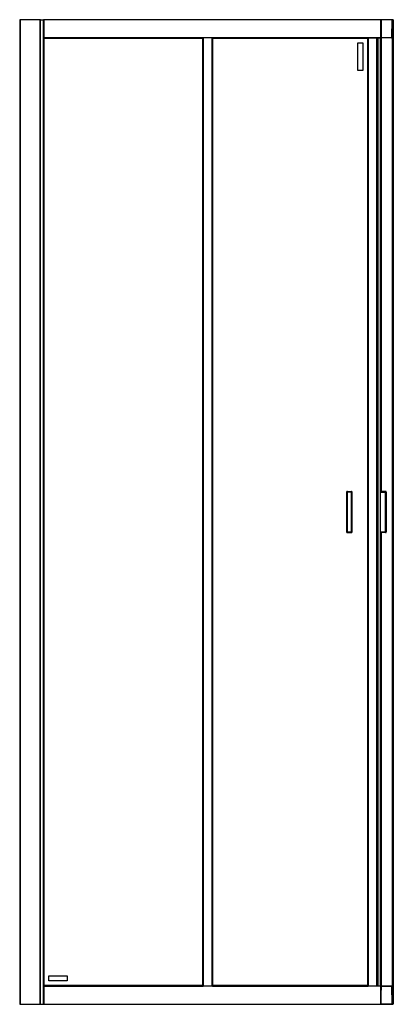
# Model space of a CAD drawing. Header units: millimetres. Extents: x 5663.57 to 5664.29, y 5268.04 to 5269.94.
import ezdxf

# ---------------------------------------------------------------- set-up
doc = ezdxf.new("R2010")
doc.units = ezdxf.units.MM
doc.layers.add('SANINDUSA', color=3, linetype='Continuous')

msp = doc.modelspace()

# ---------------------------------------------------------------- linework, layer by layer
at = {"layer": 'SANINDUSA'}
for p, q in [((5663.5712, 5269.9429), (5663.5712, 5268.0429)), ((5663.5718, 5269.9429), (5663.5712, 5269.9429)), ((5663.5718, 5269.9429), (5663.5718, 5268.0429)), ((5663.6109, 5269.9429), (5663.5718, 5269.9429)), ((5663.6109, 5268.0429), (5663.6109, 5269.9429)), ((5663.6112, 5269.9429), (5663.6109, 5269.9429)), ((5663.6112, 5269.9429), (5663.6171, 5269.9429)), ((5663.6112, 5268.0429), (5663.6112, 5269.9429)), ((5663.6171, 5268.0429), (5663.6171, 5269.9429)), ((5663.6174, 5269.9429), (5663.6171, 5269.9429)), ((5664.2674, 5269.9429), (5663.6174, 5269.9429)), ((5663.6174, 5269.9429), (5663.6174, 5269.9426)), ((5664.2674, 5269.9426), (5663.6174, 5269.9426)), ((5663.6174, 5269.9426), (5663.6174, 5269.9082)), ((5664.2674, 5269.9426), (5664.2674, 5269.9429)), ((5664.2677, 5269.9429), (5664.2674, 5269.9429)), ((5664.2674, 5269.9082), (5664.2674, 5269.9426)), ((5664.2677, 5269.9411), (5664.2674, 5269.9411)), ((5664.2677, 5269.9406), (5664.2674, 5269.9406)), ((5664.2676, 5269.9284), (5664.2677, 5269.9406)), ((5664.2677, 5269.9411), (5664.2677, 5269.9429)), ((5664.2677, 5269.9429), (5664.2678, 5269.9429)), ((5664.2678, 5269.9426), (5664.2678, 5269.9429)), ((5664.2681, 5269.9429), (5664.2678, 5269.9429)), ((5664.2678, 5269.9429), (5664.2678, 5269.9429)), ((5664.2678, 5269.9429), (5664.2678, 5269.9411)), ((5664.2678, 5269.9421), (5664.2678, 5269.9426)), ((5664.2679, 5269.9426), (5664.2678, 5269.9284)), ((5664.2678, 5269.9411), (5664.2678, 5269.9421)), ((5664.2881, 5269.9426), (5664.2679, 5269.9426)), ((5664.2679, 5269.9426), (5664.2679, 5269.9426)), ((5664.2681, 5269.9429), (5664.2682, 5269.9429)), ((5664.2881, 5269.9429), (5664.2682, 5269.9429)), ((5664.2881, 5269.9426), (5664.2878, 5269.9082)), ((5664.2898, 5269.9082), (5664.2901, 5269.9426)), ((5664.2899, 5269.9429), (5664.2899, 5269.9429)), ((5664.29, 5269.9428), (5664.29, 5269.9429)), ((5664.2906, 5269.9429), (5664.29, 5269.9429)), ((5664.2901, 5269.9426), (5664.2901, 5269.9426)), ((5664.2906, 5269.9429), (5664.2906, 5268.0429)), ((5664.2909, 5269.9429), (5664.2906, 5269.9429)), ((5664.2909, 5269.9429), (5664.2909, 5268.0429)), ((5664.2912, 5269.9429), (5664.2909, 5269.9429)), ((5664.2912, 5269.9429), (5664.2912, 5268.0429)), ((5664.2676, 5269.9284), (5664.2674, 5269.9284)), ((5664.2674, 5269.9163), (5664.2677, 5269.9163)), ((5664.2676, 5269.9284), (5664.2678, 5269.9284)), ((5664.2677, 5269.9163), (5664.2676, 5269.9284)), ((5664.2678, 5269.9284), (5664.268, 5269.9082)), ((5664.29, 5268.0607), (5664.29, 5269.925)), ((5663.6174, 5269.9082), (5664.2674, 5269.9082)), ((5663.6174, 5269.9082), (5663.6174, 5269.9079)), ((5663.6174, 5269.9079), (5663.6175, 5269.9077)), ((5663.6174, 5269.9079), (5663.9244, 5269.9079)), ((5663.6174, 5269.9079), (5663.6174, 5268.0779)), ((5663.9242, 5269.9077), (5663.6175, 5269.9077)), ((5663.6175, 5269.9077), (5663.6176, 5269.9076)), ((5663.6175, 5269.9077), (5663.6175, 5268.078)), ((5663.9241, 5269.9076), (5663.6176, 5269.9076)), ((5663.6176, 5269.9076), (5663.6176, 5268.0781)), ((5663.6184, 5269.9069), (5663.9234, 5269.9069)), ((5663.6184, 5268.0789), (5663.6184, 5269.9069)), ((5663.9234, 5269.9069), (5663.9234, 5268.0789)), ((5663.9241, 5269.9076), (5663.9242, 5269.9077)), ((5663.9241, 5268.0781), (5663.9241, 5269.9076)), ((5663.9242, 5269.9077), (5663.9244, 5269.9079)), ((5663.9242, 5268.078), (5663.9242, 5269.9077)), ((5663.9244, 5268.0779), (5663.9244, 5269.9079)), ((5663.9247, 5269.9079), (5663.9244, 5269.9079)), ((5663.9247, 5269.9079), (5663.9247, 5268.0779)), ((5663.9421, 5269.9079), (5663.9247, 5269.9079)), ((5663.9421, 5269.9079), (5663.9421, 5268.0779)), ((5663.9424, 5269.9079), (5663.9421, 5269.9079)), ((5663.9424, 5269.9079), (5664.2674, 5269.9079)), ((5663.9424, 5269.9079), (5663.9424, 5268.0779)), ((5663.9424, 5268.0779), (5663.9424, 5269.9079)), ((5663.9427, 5269.9079), (5663.9429, 5269.9077)), ((5663.9427, 5269.9079), (5663.9427, 5268.0779)), ((5664.2426, 5269.9077), (5663.9429, 5269.9077)), ((5663.9429, 5269.9077), (5663.943, 5269.9076)), ((5663.9429, 5269.9077), (5663.9429, 5268.078)), ((5664.2425, 5269.9076), (5663.943, 5269.9076)), ((5663.943, 5269.9076), (5663.943, 5268.0781)), ((5663.9437, 5269.9069), (5664.2417, 5269.9069)), ((5663.9437, 5268.0789), (5663.9437, 5269.9069)), ((5664.2227, 5269.8979), (5664.2327, 5269.8979)), ((5664.2227, 5269.8449), (5664.2227, 5269.8979)), ((5664.2327, 5269.8979), (5664.2327, 5269.8449)), ((5664.2417, 5269.9069), (5664.2417, 5268.0789)), ((5664.2425, 5269.9076), (5664.2426, 5269.9077)), ((5664.2425, 5268.0781), (5664.2425, 5269.9076)), ((5664.2426, 5269.9077), (5664.2427, 5269.9079)), ((5664.2426, 5268.078), (5664.2426, 5269.9077)), ((5664.2427, 5269.9079), (5664.2427, 5268.0779)), ((5664.243, 5269.9079), (5664.243, 5268.0779)), ((5664.2597, 5268.0779), (5664.2597, 5269.9079)), ((5664.2622, 5268.0779), (5664.2622, 5269.9079)), ((5664.2658, 5269.9079), (5664.2658, 5268.0779)), ((5664.2659, 5269.9079), (5664.2659, 5269.0327)), ((5664.2668, 5269.9059), (5664.2668, 5269.9079)), ((5664.2678, 5269.9059), (5664.2668, 5269.9059)), ((5664.2674, 5269.9158), (5664.2677, 5269.9158)), ((5664.2674, 5269.9079), (5664.2674, 5269.9082)), ((5664.2677, 5269.9059), (5664.2677, 5269.9156)), ((5664.2678, 5269.9156), (5664.2678, 5269.9082)), ((5664.2678, 5269.9156), (5664.2678, 5269.9059)), ((5664.2678, 5269.9079), (5664.2678, 5269.9082)), ((5664.2678, 5269.9079), (5664.2678, 5269.0327)), ((5664.2681, 5269.9079), (5664.2678, 5269.9079)), ((5664.268, 5269.9082), (5664.2878, 5269.9082)), ((5664.2681, 5269.9079), (5664.2683, 5269.9079)), ((5664.2681, 5269.9079), (5664.2681, 5269.0327)), ((5664.2878, 5269.9079), (5664.2683, 5269.9079)), ((5664.2895, 5268.0779), (5664.2895, 5269.9079)), ((5664.2898, 5269.9079), (5664.2895, 5269.9079)), ((5664.2898, 5269.9082), (5664.2898, 5269.9079)), ((5664.2898, 5269.9082), (5664.2898, 5269.9082)), ((5664.2898, 5268.0779), (5664.2898, 5269.9079)), ((5664.2899, 5268.0721), (5664.2899, 5269.9136)), ((5664.2327, 5269.8449), (5664.2227, 5269.8449)), ((5664.2012, 5269.0312), (5664.2012, 5268.9545)), ((5664.2027, 5269.0312), (5664.2012, 5269.0312)), ((5664.2027, 5269.0312), (5664.2027, 5269.0327)), ((5664.2027, 5269.0327), (5664.2104, 5269.0327)), ((5664.2104, 5269.0312), (5664.2027, 5269.0312)), ((5664.2027, 5268.9545), (5664.2027, 5269.0312)), ((5664.2104, 5269.0312), (5664.2104, 5269.0327)), ((5664.2104, 5268.9545), (5664.2104, 5269.0312)), ((5664.2119, 5269.0312), (5664.2104, 5269.0312)), ((5664.2119, 5268.9545), (5664.2119, 5269.0312)), ((5664.2762, 5269.0327), (5664.2658, 5269.0327)), ((5664.2658, 5269.0312), (5664.2761, 5269.0312)), ((5664.2761, 5269.0312), (5664.2762, 5269.0312)), ((5664.2761, 5268.9545), (5664.2761, 5269.0312)), ((5664.2762, 5269.0312), (5664.2777, 5269.0312)), ((5664.2777, 5269.0312), (5664.2777, 5268.9545)), ((5664.2012, 5268.9545), (5664.2027, 5268.9545)), ((5664.2027, 5268.9545), (5664.2104, 5268.9545)), ((5664.2027, 5268.9545), (5664.2027, 5268.953)), ((5664.2027, 5268.953), (5664.2104, 5268.953)), ((5664.2104, 5268.953), (5664.2104, 5268.9545)), ((5664.2119, 5268.9545), (5664.2104, 5268.9545)), ((5664.2658, 5268.9545), (5664.2761, 5268.9545)), ((5664.2762, 5268.953), (5664.2658, 5268.953)), ((5664.2659, 5268.953), (5664.2659, 5268.0779)), ((5664.2678, 5268.953), (5664.2678, 5268.0779)), ((5664.2681, 5268.953), (5664.2681, 5268.0779)), ((5664.2761, 5268.9545), (5664.2762, 5268.9545)), ((5664.2762, 5268.9545), (5664.2777, 5268.9545)), ((5663.6274, 5268.0979), (5663.6624, 5268.0979)), ((5663.6274, 5268.0879), (5663.6274, 5268.0979)), ((5663.6624, 5268.0979), (5663.6624, 5268.0879)), ((5663.6175, 5268.078), (5663.6174, 5268.0779)), ((5663.9244, 5268.0779), (5663.6174, 5268.0779)), ((5663.6174, 5268.0779), (5663.6174, 5268.0776)), ((5664.2674, 5268.0776), (5663.6174, 5268.0776)), ((5663.6174, 5268.0776), (5663.6174, 5268.0432)), ((5663.6176, 5268.0781), (5663.6175, 5268.078)), ((5663.6175, 5268.078), (5663.9242, 5268.078)), ((5663.6176, 5268.0781), (5663.9241, 5268.0781)), ((5663.9234, 5268.0789), (5663.6184, 5268.0789)), ((5663.6624, 5268.0879), (5663.6274, 5268.0879)), ((5663.9242, 5268.078), (5663.9241, 5268.0781)), ((5663.9244, 5268.0779), (5663.9242, 5268.078)), ((5663.9244, 5268.0779), (5663.9247, 5268.0779)), ((5663.9421, 5268.0779), (5663.9247, 5268.0779)), ((5663.9421, 5268.0779), (5663.9424, 5268.0779)), ((5664.2674, 5268.0779), (5663.9424, 5268.0779)), ((5663.9429, 5268.078), (5663.9427, 5268.0779)), ((5663.943, 5268.0781), (5663.9429, 5268.078)), ((5663.9429, 5268.078), (5664.2426, 5268.078)), ((5663.943, 5268.0781), (5664.2425, 5268.0781)), ((5664.2417, 5268.0789), (5663.9437, 5268.0789)), ((5664.2426, 5268.078), (5664.2425, 5268.0781)), ((5664.2427, 5268.0779), (5664.2426, 5268.078)), ((5664.2668, 5268.0779), (5664.2668, 5268.0799)), ((5664.2668, 5268.0799), (5664.2678, 5268.0799)), ((5664.2674, 5268.0776), (5664.2674, 5268.0779)), ((5664.2674, 5268.0432), (5664.2674, 5268.0776)), ((5664.2677, 5268.07), (5664.2677, 5268.0799)), ((5664.2678, 5268.0799), (5664.2678, 5268.07)), ((5664.2678, 5268.0779), (5664.2681, 5268.0779)), ((5664.2678, 5268.0776), (5664.2678, 5268.0779)), ((5664.2678, 5268.07), (5664.2678, 5268.0776)), ((5664.2678, 5268.0573), (5664.268, 5268.0776)), ((5664.268, 5268.0776), (5664.2878, 5268.0776)), ((5664.2681, 5268.0779), (5664.2683, 5268.0779)), ((5664.2878, 5268.0779), (5664.2683, 5268.0779)), ((5664.2878, 5268.0776), (5664.2881, 5268.0432)), ((5664.2895, 5268.0779), (5664.2898, 5268.0779)), ((5664.2898, 5268.0779), (5664.2898, 5268.0776)), ((5664.2898, 5268.0776), (5664.2898, 5268.0776)), ((5664.2901, 5268.0432), (5664.2898, 5268.0776)), ((5664.2677, 5268.07), (5664.2674, 5268.07)), ((5664.2674, 5268.0695), (5664.2677, 5268.0695)), ((5664.2676, 5268.0573), (5664.2674, 5268.0573)), ((5664.2676, 5268.0573), (5664.2677, 5268.0695)), ((5664.2677, 5268.0452), (5664.2676, 5268.0573)), ((5664.2678, 5268.0573), (5664.2676, 5268.0573)), ((5664.2679, 5268.0432), (5664.2678, 5268.0573)), ((5663.5712, 5268.0429), (5663.5718, 5268.0429)), ((5663.5718, 5268.0429), (5663.6109, 5268.0429)), ((5663.6109, 5268.0429), (5663.6112, 5268.0429)), ((5663.6112, 5268.0429), (5663.6171, 5268.0429)), ((5663.6171, 5268.0429), (5663.6174, 5268.0429)), ((5663.6174, 5268.0432), (5664.2674, 5268.0432)), ((5663.6174, 5268.0432), (5663.6174, 5268.0429)), ((5663.6174, 5268.0429), (5664.2674, 5268.0429)), ((5664.2677, 5268.0452), (5664.2674, 5268.0452)), ((5664.2674, 5268.0447), (5664.2677, 5268.0447)), ((5664.2674, 5268.0429), (5664.2674, 5268.0432)), ((5664.2677, 5268.0429), (5664.2674, 5268.0429)), ((5664.2677, 5268.0429), (5664.2677, 5268.0445)), ((5664.2678, 5268.0429), (5664.2677, 5268.0429)), ((5664.2678, 5268.0437), (5664.2678, 5268.0445)), ((5664.2678, 5268.0445), (5664.2678, 5268.0429)), ((5664.2678, 5268.0432), (5664.2678, 5268.0437)), ((5664.2678, 5268.0429), (5664.2678, 5268.0432)), ((5664.2678, 5268.0429), (5664.2681, 5268.0429)), ((5664.2678, 5268.0429), (5664.2678, 5268.0429)), ((5664.2881, 5268.0432), (5664.2679, 5268.0432)), ((5664.2679, 5268.0432), (5664.2679, 5268.0432)), ((5664.2682, 5268.0429), (5664.2681, 5268.0429)), ((5664.2682, 5268.0429), (5664.2881, 5268.0429)), ((5664.29, 5268.0429), (5664.2906, 5268.0429)), ((5664.29, 5268.0429), (5664.29, 5268.0429)), ((5664.2901, 5268.0432), (5664.2901, 5268.0432)), ((5664.2909, 5268.0429), (5664.2906, 5268.0429)), ((5664.2909, 5268.0429), (5664.2912, 5268.0429))]:
    msp.add_line(p, q, dxfattribs=at)
at = {"layer": 'SANINDUSA', "flags": 128}
for points in [[(5663.6176, 5269.9076), (5663.618, 5269.9072), (5663.6183, 5269.907), (5663.6184, 5269.9069)], [(5663.6184, 5269.9069), (5663.6183, 5269.907), (5663.618, 5269.9072), (5663.6176, 5269.9076)], [(5663.9234, 5269.9069), (5663.9235, 5269.907), (5663.9237, 5269.9072), (5663.9241, 5269.9076)], [(5663.9241, 5269.9076), (5663.9237, 5269.9072), (5663.9235, 5269.907), (5663.9234, 5269.9069)], [(5663.943, 5269.9076), (5663.9434, 5269.9072), (5663.9436, 5269.907), (5663.9437, 5269.9069)], [(5663.9437, 5269.9069), (5663.9436, 5269.907), (5663.9434, 5269.9072), (5663.943, 5269.9076)], [(5664.2417, 5269.9069), (5664.2418, 5269.907), (5664.2421, 5269.9072), (5664.2425, 5269.9076)], [(5664.2425, 5269.9076), (5664.2421, 5269.9072), (5664.2418, 5269.907), (5664.2417, 5269.9069)], [(5663.6184, 5268.0789), (5663.6183, 5268.0788), (5663.618, 5268.0785), (5663.6176, 5268.0781)], [(5663.6176, 5268.0781), (5663.618, 5268.0785), (5663.6183, 5268.0788), (5663.6184, 5268.0789)], [(5663.9241, 5268.0781), (5663.9237, 5268.0785), (5663.9235, 5268.0788), (5663.9234, 5268.0789)], [(5663.9234, 5268.0789), (5663.9235, 5268.0788), (5663.9237, 5268.0785), (5663.9241, 5268.0781)], [(5663.9437, 5268.0789), (5663.9436, 5268.0788), (5663.9434, 5268.0785), (5663.943, 5268.0781)], [(5663.943, 5268.0781), (5663.9434, 5268.0785), (5663.9436, 5268.0788), (5663.9437, 5268.0789)], [(5664.2425, 5268.0781), (5664.2421, 5268.0785), (5664.2418, 5268.0788), (5664.2417, 5268.0789)], [(5664.2417, 5268.0789), (5664.2418, 5268.0788), (5664.2421, 5268.0785), (5664.2425, 5268.0781)]]:
    msp.add_lwpolyline(points, dxfattribs=at)
at = {"layer": 'SANINDUSA'}
for centre, radius, start, end in [((5664.2681, 5269.9426), 0.0003, 90, 180), ((5664.2687, 5269.9421), 0.0009, 180, 209.318), ((5664.2682, 5269.9426), 0.0003, 90, 179.5), ((5664.2681, 5269.9082), 0.0003, 180, 270), ((5664.2683, 5269.9082), 0.0003, 180.5, 270), ((5664.2895, 5269.9082), 0.0003, 270, 311.5882), ((5664.2895, 5269.9082), 0.0003, 325.2481, 0), ((5664.2027, 5269.0312), 0.0015, 90, 180), ((5664.2104, 5269.0312), 0.0015, 0, 90), ((5664.2799, 5269.0316), 0.00388, 163.0849, 185.4875), ((5664.2762, 5269.0312), 0.0015, 0, 90), ((5664.2027, 5268.9545), 0.0015, 179.856, 269.8545), ((5664.2104, 5268.9545), 0.0015, 270, 0), ((5664.2799, 5268.9541), 0.00388, 174.5124, 196.9152), ((5664.2762, 5268.9545), 0.0015, 270, 0), ((5664.2681, 5268.0776), 0.0003, 90, 180), ((5664.2683, 5268.0776), 0.0003, 90, 179.5), ((5664.2687, 5268.0437), 0.0009, 150.682, 180), ((5664.2681, 5268.0432), 0.0003, 180, 270), ((5664.2682, 5268.0432), 0.0003, 180.5, 270)]:
    msp.add_arc(centre, radius, start, end, dxfattribs=at)
for points, knots in [([(5664.2679, 5269.9411), (5664.2679, 5269.9411), (5664.2678, 5269.9411), (5664.2678, 5269.9411), (5664.2678, 5269.9411), (5664.2677, 5269.9411), (5664.2677, 5269.9411)], [0, 0, 0, 0, 0.249929, 0.500067, 0.74999, 1, 1, 1, 1]), ([(5664.2677, 5269.9409), (5664.2677, 5269.9409), (5664.2677, 5269.941), (5664.2677, 5269.941), (5664.2677, 5269.9411), (5664.2677, 5269.9411), (5664.2677, 5269.9411)], [0, 0, 0, 0, 0.249996, 0.500011, 0.750011, 1, 1, 1, 1]), ([(5664.2677, 5269.9406), (5664.2677, 5269.9406), (5664.2677, 5269.9407), (5664.2677, 5269.9408), (5664.2677, 5269.9408), (5664.2677, 5269.9409), (5664.2677, 5269.9409)], [0, 0, 0, 0, 0.250056, 0.499994, 0.749997, 1, 1, 1, 1]), ([(5664.2677, 5269.9406), (5664.2677, 5269.9406), (5664.2678, 5269.9406), (5664.2678, 5269.9406), (5664.2678, 5269.9406), (5664.2679, 5269.9406), (5664.2679, 5269.9406)], [0, 0, 0, 0, 0.250132, 0.499948, 0.749885, 1, 1, 1, 1]), ([(5664.2881, 5269.9429), (5664.2881, 5269.9429), (5664.2881, 5269.9429), (5664.2881, 5269.9428), (5664.2881, 5269.9428), (5664.2881, 5269.9428), (5664.2881, 5269.9428)], [0, 0, 0, 0, 0.249991, 0.499933, 0.749907, 1, 1, 1, 1]), ([(5664.2893, 5269.9429), (5664.2892, 5269.9429), (5664.2888, 5269.9429), (5664.2884, 5269.9429), (5664.2881, 5269.9429)], [0, 0, 0, 0, 0.500011, 1, 1, 1, 1]), ([(5664.2881, 5269.9428), (5664.2881, 5269.9428), (5664.2881, 5269.9427), (5664.2881, 5269.9427), (5664.2881, 5269.9426), (5664.2881, 5269.9426), (5664.2881, 5269.9426)], [0, 0, 0, 0, 0.250014, 0.499859, 0.750013, 1, 1, 1, 1]), ([(5664.2895, 5269.9426), (5664.2893, 5269.9426), (5664.289, 5269.9426), (5664.2885, 5269.9426), (5664.2883, 5269.9426), (5664.2881, 5269.9426)], [0, 0, 0, 0, 0.48521, 0.739193, 1, 1, 1, 1]), ([(5664.2893, 5269.9429), (5664.2894, 5269.9429), (5664.2894, 5269.9428), (5664.2895, 5269.9428), (5664.2895, 5269.9427), (5664.2895, 5269.9426), (5664.2895, 5269.9426)], [0, 0, 0, 0, 0.2499502, 0.4999739, 0.749967, 1, 1, 1, 1]), ([(5664.2898, 5269.9429), (5664.2898, 5269.9429), (5664.2898, 5269.9429), (5664.2895, 5269.9429), (5664.2893, 5269.9429)], [0, 0, 0, 0, 0.500009, 1, 1, 1, 1]), ([(5664.2901, 5269.9426), (5664.2901, 5269.9426), (5664.2901, 5269.9426), (5664.2899, 5269.9426), (5664.2897, 5269.9426), (5664.2895, 5269.9426)], [0, 0, 0, 0, 0.011086, 0.350879, 1, 1, 1, 1]), ([(5664.29, 5269.9428), (5664.29, 5269.9428), (5664.29, 5269.9428), (5664.2899, 5269.9428), (5664.2899, 5269.9429), (5664.2898, 5269.9429), (5664.2898, 5269.9429)], [0, 0, 0, 0, 0.250158, 0.500173, 0.749863, 1, 1, 1, 1]), ([(5664.2901, 5269.9426), (5664.2901, 5269.9426), (5664.2901, 5269.9426), (5664.2901, 5269.9427), (5664.29, 5269.9428), (5664.29, 5269.9428), (5664.2899, 5269.9428)], [0, 0, 0, 0, 0.254184, 0.506632, 0.755628, 1, 1, 1, 1]), ([(5664.2679, 5269.9163), (5664.2679, 5269.9163), (5664.2678, 5269.9163), (5664.2678, 5269.9163), (5664.2678, 5269.9163), (5664.2677, 5269.9163), (5664.2677, 5269.9163)], [0, 0, 0, 0, 0.250116, 0.500053, 0.74987, 1, 1, 1, 1]), ([(5664.2677, 5269.9159), (5664.2677, 5269.9159), (5664.2677, 5269.916), (5664.2677, 5269.9161), (5664.2677, 5269.9162), (5664.2677, 5269.9162), (5664.2677, 5269.9163)], [0, 0, 0, 0, 0.250003, 0.500006, 0.749944, 1, 1, 1, 1]), ([(5664.2677, 5269.9158), (5664.2677, 5269.9158), (5664.2677, 5269.9158), (5664.2677, 5269.9158), (5664.2677, 5269.9158), (5664.2677, 5269.9159), (5664.2677, 5269.9159)], [0, 0, 0, 0, 0.2499888, 0.4999891, 0.7500043, 1, 1, 1, 1]), ([(5664.2677, 5269.9158), (5664.2677, 5269.9158), (5664.2678, 5269.9158), (5664.2678, 5269.9157), (5664.2678, 5269.9157), (5664.2679, 5269.9157), (5664.2679, 5269.9157)], [0, 0, 0, 0, 0.25001, 0.499933, 0.750071, 1, 1, 1, 1]), ([(5664.2878, 5269.9082), (5664.288, 5269.9082), (5664.2882, 5269.9082), (5664.2887, 5269.9082), (5664.289, 5269.9082), (5664.2892, 5269.9082)], [0, 0, 0, 0, 0.2608446, 0.5147905, 1, 1, 1, 1]), ([(5664.2878, 5269.9079), (5664.2878, 5269.908), (5664.2878, 5269.908), (5664.2878, 5269.908), (5664.2878, 5269.9081), (5664.2878, 5269.9081), (5664.2878, 5269.9082)], [0, 0, 0, 0, 0.25009, 0.499943, 0.749939, 1, 1, 1, 1]), ([(5664.2878, 5269.9079), (5664.2878, 5269.9079), (5664.2878, 5269.9079), (5664.2878, 5269.9079), (5664.2878, 5269.9079), (5664.2878, 5269.9079), (5664.2878, 5269.9079)], [0, 0, 0, 0, 0.250006, 0.500077, 0.750075, 1, 1, 1, 1]), ([(5664.2878, 5269.9079), (5664.2881, 5269.9079), (5664.2885, 5269.9079), (5664.2889, 5269.9079), (5664.289, 5269.9079)], [0, 0, 0, 0, 0.50003, 1, 1, 1, 1]), ([(5664.2892, 5269.9082), (5664.2892, 5269.9081), (5664.2892, 5269.908), (5664.2892, 5269.9079), (5664.2891, 5269.9079), (5664.2891, 5269.9079), (5664.289, 5269.9079)], [0, 0, 0, 0, 0.250056, 0.500063, 0.750045, 1, 1, 1, 1]), ([(5664.289, 5269.9079), (5664.2892, 5269.9079), (5664.2895, 5269.9079), (5664.2895, 5269.9079), (5664.2895, 5269.9079)], [0, 0, 0, 0, 0.500003, 1, 1, 1, 1]), ([(5664.2892, 5269.9082), (5664.2894, 5269.9082), (5664.2896, 5269.9082), (5664.2898, 5269.9082), (5664.2898, 5269.9082), (5664.2898, 5269.9082)], [0, 0, 0, 0, 0.648656, 0.988176, 1, 1, 1, 1]), ([(5664.2896, 5269.9079), (5664.2897, 5269.9079), (5664.2897, 5269.9079), (5664.2898, 5269.908), (5664.2898, 5269.9081), (5664.2898, 5269.9081), (5664.2898, 5269.9082)], [0, 0, 0, 0, 0.244393, 0.493411, 0.745858, 1, 1, 1, 1]), ([(5664.2878, 5268.0778), (5664.2878, 5268.0778), (5664.2878, 5268.0778), (5664.2878, 5268.0778), (5664.2878, 5268.0779), (5664.2878, 5268.0779), (5664.2878, 5268.0779)], [0, 0, 0, 0, 0.2499248, 0.4999232, 0.7499941, 1, 1, 1, 1]), ([(5664.289, 5268.0779), (5664.2889, 5268.0779), (5664.2885, 5268.0779), (5664.2881, 5268.0779), (5664.2878, 5268.0779)], [0, 0, 0, 0, 0.49997, 1, 1, 1, 1]), ([(5664.2878, 5268.0776), (5664.2878, 5268.0776), (5664.2878, 5268.0776), (5664.2878, 5268.0777), (5664.2878, 5268.0777), (5664.2878, 5268.0778), (5664.2878, 5268.0778)], [0, 0, 0, 0, 0.250061, 0.500057, 0.74991, 1, 1, 1, 1]), ([(5664.2892, 5268.0776), (5664.289, 5268.0776), (5664.2887, 5268.0776), (5664.2882, 5268.0776), (5664.288, 5268.0776), (5664.2878, 5268.0776)], [0, 0, 0, 0, 0.4852095, 0.7391554, 1, 1, 1, 1]), ([(5664.2892, 5268.0776), (5664.2892, 5268.0776), (5664.2892, 5268.0777), (5664.2892, 5268.0778), (5664.2891, 5268.0778), (5664.2891, 5268.0779), (5664.289, 5268.0779)], [0, 0, 0, 0, 0.250056, 0.500063, 0.750047, 1, 1, 1, 1]), ([(5664.2895, 5268.0779), (5664.2895, 5268.0779), (5664.2895, 5268.0779), (5664.2892, 5268.0779), (5664.289, 5268.0779)], [0, 0, 0, 0, 0.499997, 1, 1, 1, 1]), ([(5664.2898, 5268.0776), (5664.2898, 5268.0776), (5664.2898, 5268.0776), (5664.2896, 5268.0776), (5664.2894, 5268.0776), (5664.2892, 5268.0776)], [0, 0, 0, 0, 0.013818, 0.352653, 1, 1, 1, 1]), ([(5664.2895, 5268.0779), (5664.2895, 5268.0779), (5664.2896, 5268.0779), (5664.2896, 5268.0778), (5664.2897, 5268.0778), (5664.2897, 5268.0778), (5664.2897, 5268.0778)], [0, 0, 0, 0, 0.249893, 0.500131, 0.750018, 1, 1, 1, 1]), ([(5664.2898, 5268.0776), (5664.2898, 5268.0776), (5664.2898, 5268.0776), (5664.2898, 5268.0777), (5664.2897, 5268.0778), (5664.2897, 5268.0778), (5664.2896, 5268.0778)], [0, 0, 0, 0, 0.254121, 0.506549, 0.755602, 1, 1, 1, 1]), ([(5664.2679, 5268.07), (5664.2679, 5268.07), (5664.2678, 5268.07), (5664.2678, 5268.0699), (5664.2677, 5268.0699)], [0, 0, 0, 0, 0.508786, 1, 1, 1, 1]), ([(5664.2677, 5268.0698), (5664.2677, 5268.0698), (5664.2677, 5268.0699), (5664.2677, 5268.0699), (5664.2677, 5268.07), (5664.2677, 5268.07), (5664.2677, 5268.07)], [0, 0, 0, 0, 0.249996, 0.500011, 0.750011, 1, 1, 1, 1]), ([(5664.2679, 5268.07), (5664.2679, 5268.07), (5664.2678, 5268.07), (5664.2678, 5268.07), (5664.2678, 5268.07), (5664.2677, 5268.07), (5664.2677, 5268.07)], [0, 0, 0, 0, 0.249929, 0.500067, 0.74999, 1, 1, 1, 1]), ([(5664.2677, 5268.0695), (5664.2677, 5268.0695), (5664.2677, 5268.0696), (5664.2677, 5268.0697), (5664.2677, 5268.0697), (5664.2677, 5268.0698), (5664.2677, 5268.0698)], [0, 0, 0, 0, 0.250056, 0.499994, 0.749997, 1, 1, 1, 1]), ([(5664.2677, 5268.0695), (5664.2677, 5268.0695), (5664.2678, 5268.0695), (5664.2678, 5268.0695), (5664.2678, 5268.0695), (5664.2679, 5268.0695), (5664.2679, 5268.0695)], [0, 0, 0, 0, 0.25013, 0.499947, 0.749884, 1, 1, 1, 1]), ([(5664.2679, 5268.0452), (5664.2679, 5268.0452), (5664.2678, 5268.0452), (5664.2678, 5268.0452), (5664.2678, 5268.0452), (5664.2677, 5268.0452), (5664.2677, 5268.0452)], [0, 0, 0, 0, 0.250115, 0.500052, 0.749868, 1, 1, 1, 1]), ([(5664.2677, 5268.0448), (5664.2677, 5268.0448), (5664.2677, 5268.0449), (5664.2677, 5268.045), (5664.2677, 5268.0451), (5664.2677, 5268.0451), (5664.2677, 5268.0452)], [0, 0, 0, 0, 0.250003, 0.500006, 0.749944, 1, 1, 1, 1]), ([(5664.2677, 5268.0447), (5664.2677, 5268.0447), (5664.2677, 5268.0447), (5664.2677, 5268.0447), (5664.2677, 5268.0447), (5664.2677, 5268.0448), (5664.2677, 5268.0448)], [0, 0, 0, 0, 0.2499888, 0.4999891, 0.7500043, 1, 1, 1, 1]), ([(5664.2677, 5268.0447), (5664.2677, 5268.0447), (5664.2678, 5268.0447), (5664.2678, 5268.0446), (5664.2678, 5268.0446), (5664.2679, 5268.0446), (5664.2679, 5268.0446)], [0, 0, 0, 0, 0.25001, 0.499933, 0.750071, 1, 1, 1, 1]), ([(5664.2679, 5268.0448), (5664.2679, 5268.0448), (5664.2679, 5268.0448), (5664.2679, 5268.0448), (5664.2679, 5268.0448), (5664.2679, 5268.0448)], [0, 0, 0, 0, 0.404806, 0.849614, 1, 1, 1, 1]), ([(5664.2881, 5268.0432), (5664.2883, 5268.0432), (5664.2885, 5268.0432), (5664.289, 5268.0432), (5664.2893, 5268.0432), (5664.2895, 5268.0432)], [0, 0, 0, 0, 0.260807, 0.51479, 1, 1, 1, 1]), ([(5664.2881, 5268.0432), (5664.2881, 5268.0431), (5664.2881, 5268.0431), (5664.2881, 5268.043), (5664.2881, 5268.043), (5664.2881, 5268.043), (5664.2881, 5268.0429)], [0, 0, 0, 0, 0.2499867, 0.5001412, 0.7499862, 1, 1, 1, 1]), ([(5664.2881, 5268.0429), (5664.2881, 5268.0429), (5664.2881, 5268.0429), (5664.2881, 5268.0429), (5664.2881, 5268.0429), (5664.2881, 5268.0429), (5664.2881, 5268.0429)], [0, 0, 0, 0, 0.2500933, 0.5000673, 0.7500091, 1, 1, 1, 1]), ([(5664.2881, 5268.0429), (5664.2884, 5268.0429), (5664.2888, 5268.0429), (5664.2892, 5268.0429), (5664.2893, 5268.0429)], [0, 0, 0, 0, 0.499989, 1, 1, 1, 1]), ([(5664.2893, 5268.0429), (5664.2894, 5268.0429), (5664.2894, 5268.0429), (5664.2895, 5268.0429), (5664.2895, 5268.043), (5664.2895, 5268.0431), (5664.2895, 5268.0432)], [0, 0, 0, 0, 0.249949, 0.499973, 0.749966, 1, 1, 1, 1]), ([(5664.2893, 5268.0429), (5664.2895, 5268.0429), (5664.2898, 5268.0429), (5664.2898, 5268.0429), (5664.2898, 5268.0429)], [0, 0, 0, 0, 0.499991, 1, 1, 1, 1]), ([(5664.2895, 5268.0432), (5664.2897, 5268.0432), (5664.2899, 5268.0432), (5664.2901, 5268.0432), (5664.2901, 5268.0432), (5664.2901, 5268.0432)], [0, 0, 0, 0, 0.647812, 0.98692, 1, 1, 1, 1]), ([(5664.2899, 5268.0429), (5664.29, 5268.0429), (5664.29, 5268.0429), (5664.2901, 5268.043), (5664.2901, 5268.0431), (5664.2901, 5268.0431), (5664.2901, 5268.0432)], [0, 0, 0, 0, 0.244377, 0.493408, 0.745837, 1, 1, 1, 1])]:
    msp.add_open_spline(points, degree=3, knots=knots, dxfattribs=at)

doc.saveas('drawing.dxf')
